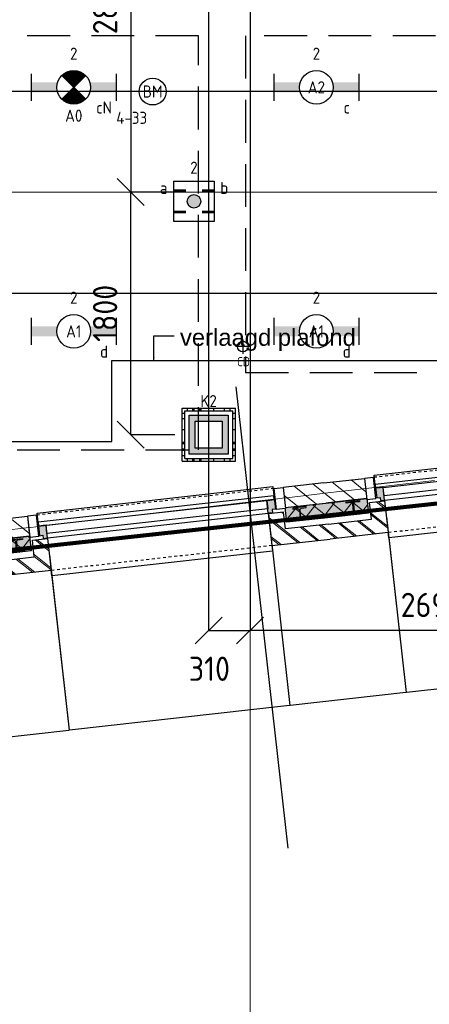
# Model space of a CAD drawing. Header units: millimetres. Extents: x -38032 to 104346, y -31182 to 78566.
# Tile 17 of 213: x 8339 to 11377, y -2533 to 4781. Entities that reach past the tile are written whole.
import ezdxf
from ezdxf.enums import TextEntityAlignment as Align

# ---------------------------------------------------------------- set-up
doc = ezdxf.new("R2010")
doc.units = ezdxf.units.MM
doc.header["$LTSCALE"] = 100
doc.set_wipeout_variables(frame=1)
doc.header["$PDMODE"] = 1
for name, pattern in [('HIDDEN2', [4.7625, 3.175, -1.5875]), ('STYLE_01', [0.41664, 0.20828, -0.20836]), ('STYLE_11', [5, 3.888855, -0.416718, 0.277786, -0.416641])]:
    doc.linetypes.add(name, pattern=pattern)
for name, color, linetype in [('AL$1A---_ALGEMEEN', 8, 'Continuous'), ('AL------_MAATV', 200, 'Continuous'), ('AL------_MAATVOERING', 2, 'Continuous'), ('AL------_SPARING', 2, 'Continuous'), ('AM$1A---_ARCERING', 8, 'Continuous'), ('AT$1A---_TEKST100', 8, 'Continuous'), ('BOUWKUNDIG', 8, 'Continuous'), ('EB6511--_ATTRIB', 2, 'Continuous'), ('EL6222--', 3, 'Continuous'), ('EL6311--', 3, 'Continuous'), ('el6311--nv', 7, 'Continuous'), ('EL6511--', 3, 'Continuous'), ('LICHT_TEXT018', 1, 'Continuous'), ('versterkte strook', 7, 'Continuous'), ('Vloerdoos', 3, 'Continuous'), ('Vloerdoos (OUD)', 3, 'Continuous'), ('wieland dozen', 3, 'Continuous')]:
    doc.layers.add(name, color=color, linetype=linetype)
doc.layers.add('stramien', color=1, linetype='Continuous', lineweight=9)
doc.layers.get('Vloerdoos').off()
doc.styles.add('Arial', font='ARIAL.TTF')
doc.styles.add('BURO-018', font='iso.shx', dxfattribs={"height": 90})
doc.styles.get("Standard").update_dxf_attribs({"font": 'iso.shx'})
doc.dimstyles.new('STABICAD', dxfattribs={"dimscale": 100, "dimtxt": 1.8, "dimasz": 2, "dimexe": 0, "dimexo": 2.5, "dimgap": 1.5, "dimtad": 0, "dimdec": 0, "dimrnd": 10, "dimzin": 0, "dimdsep": 46, "dimtxsty": 'Standard', "dimblk1": 'OBLIQUE', "dimblk2": 'OBLIQUE', "dimsah": 1, "dimcen": -3, "dimadec": 0, "dimazin": 0, "dimtfac": 1, "dimtdec": 0, "dimtofl": 0, "dimtmove": 2, "dimatfit": 3, "dimfxl": 0, "dimtvp": 1.055556, "dimtolj": 1, "dimtzin": 0, "dimarcsym": 0})
doc.dimstyles.new('VyA', dxfattribs={"dimtxt": 2.272868, "dimasz": 2.120801, "dimexe": 1.5, "dimexo": 1.59, "dimgap": 0.5, "dimtad": 1, "dimdec": 0, "dimzin": 11, "dimtxsty": 'Arial', "dimblk": 'VW_SLASH', "dimcen": 0, "dimdle": 1, "dimazin": 0, "dimtfac": 0.8, "dimtdec": 0, "dimtix": 1, "dimtmove": 0, "dimatfit": 0, "dimldrblk": 'VW_FILLEDARROW', "dimfxl": 0, "dimfrac": 2, "dimtolj": 1, "dimtzin": 11, "dimarcsym": 0})
pattern_1 = [(135, (0, 0), (70.7107, 70.7107), []), (45, (299.34, -299.34), (70.7107, -70.7107), [])]
pattern_2 = [(45, (0, 0), (70.7107, -70.7107), []), (45, (7.07, -7.07), (70.7107, -70.7107), [])]
pattern_3 = [(45, (0, 0), (70.7107, -70.7107), [])]

# ---------------------------------------------------------------- blocks, each defined once
blk = doc.blocks.new('VLOERDOOS')
at = {"layer": 'Vloerdoos (OUD)'}
for p, q in [((0, 395), (395, 395)), ((0, 395), (0, 0)), ((20, 375), (20, 20)), ((20, 375), (375, 375)), ((40, 375), (40, 395)), ((80, 375), (80, 395)), ((90, 375), (90, 395)), ((130, 375), (130, 395)), ((140, 375), (140, 395)), ((235, 375), (235, 395)), ((315, 375), (315, 395)), ((355, 375), (355, 395)), ((375, 375), (375, 20)), ((395, 395), (395, 0)), ((0, 355), (20, 355)), ((0, 315), (20, 315)), ((0, 305), (20, 305)), ((375, 355), (395, 355)), ((375, 315), (395, 315)), ((375, 305), (395, 305)), ((0, 265), (20, 265)), ((0, 255), (20, 255)), ((375, 265), (395, 265)), ((375, 255), (395, 255)), ((0, 160), (20, 160)), ((375, 160), (395, 160)), ((0, 80), (20, 80)), ((375, 80), (395, 80)), ((0, 40), (20, 40)), ((0, 0), (395, 0)), ((20, 20), (375, 20)), ((40, 0), (40, 20)), ((80, 0), (80, 20)), ((90, 0), (90, 20)), ((130, 0), (130, 20)), ((140, 0), (140, 20)), ((235, 0), (235, 20)), ((315, 0), (315, 20)), ((355, 0), (355, 20)), ((375, 40), (395, 40))]:
    blk.add_line(p, q, dxfattribs=at)
blk = doc.blocks.new('_Oblique')
at = {"color": 0, "linetype": 'ByBlock', "lineweight": -2}
blk.add_line((-0.5, -0.5), (0.5, 0.5), dxfattribs=at)
blk = doc.blocks.new('*D156')
at = {"layer": 'AL------_MAATVOERING', "color": 0, "lineweight": -2}
for p, q in [((10047.6, 16248.4), (10047.6, 243.8)), ((12740, 16248.4), (12740, 243.8)), ((12740, 243.8), (10047.6, 243.8))]:
    blk.add_line(p, q, dxfattribs=at)
at = {"layer": 'Defpoints', "color": 0}
for p in [(10047.6, 16498.4), (12740, 16498.4), (10047.6, 243.8)]:
    blk.add_point(p, dxfattribs=at)
at = {"layer": 'AL------_MAATVOERING', "color": 0, "lineweight": -2, "xscale": 200, "yscale": 200, "zscale": 200, "rotation": 180}
blk.add_blockref('_Oblique', (10047.6, 243.8), dxfattribs=at)
at = {"layer": 'AL------_MAATVOERING', "color": 0, "lineweight": -2, "xscale": 200, "yscale": 200, "zscale": 200}
blk.add_blockref('_Oblique', (12740, 243.8), dxfattribs=at)
at = {"layer": 'AL------_MAATVOERING', "color": 0, "insert": (11393.8, 433.8), "char_height": 180, "attachment_point": 5}
blk.add_mtext('\\A1;2690', dxfattribs=at)
blk = doc.blocks.new('*D164')
at = {"layer": 'AL------_MAATVOERING', "color": 0, "lineweight": -2}
for p, q in [((9740, 6048.4), (9740, 243.8)), ((10047.6, 6048.4), (10047.6, 243.8)), ((9740, 243.8), (10047.6, 243.8))]:
    blk.add_line(p, q, dxfattribs=at)
at = {"layer": 'Defpoints', "color": 0}
for p in [(9740, 6298.4), (10047.6, 6298.4), (10047.6, 243.8)]:
    blk.add_point(p, dxfattribs=at)
at = {"layer": 'AL------_MAATVOERING', "color": 0, "lineweight": -2, "xscale": 200, "yscale": 200, "zscale": 200, "rotation": 180}
blk.add_blockref('_Oblique', (9740, 243.8), dxfattribs=at)
at = {"layer": 'AL------_MAATVOERING', "color": 0, "lineweight": -2, "xscale": 200, "yscale": 200, "zscale": 200}
blk.add_blockref('_Oblique', (10047.6, 243.8), dxfattribs=at)
at = {"layer": 'AL------_MAATVOERING', "color": 0, "insert": (9746.4, -40.6), "char_height": 180, "attachment_point": 5}
blk.add_mtext('\\A1;310', dxfattribs=at)
blk = doc.blocks.new('*D173')
at = {"layer": 'AL------_MAATVOERING', "color": 0, "lineweight": -2}
for p, q in [((9490, 3500), (9162.9, 3500)), ((9162.9, 1698.4), (9162.9, 3500)), ((9490, 1698.4), (9162.9, 1698.4))]:
    blk.add_line(p, q, dxfattribs=at)
at = {"layer": 'Defpoints', "color": 0}
for p in [(9162.9, 3500), (9740, 3500), (9740, 1698.4)]:
    blk.add_point(p, dxfattribs=at)
at = {"layer": 'AL------_MAATVOERING', "color": 0, "lineweight": -2, "xscale": 200, "yscale": 200, "zscale": 200}
for p, rotation in [((9162.9, 3500), 90), ((9162.9, 1698.4), 270)]:
    blk.add_blockref('_Oblique', p, dxfattribs=dict(at, rotation=rotation))
at = {"layer": 'AL------_MAATVOERING', "color": 0, "insert": (8972.9, 2599.2), "char_height": 180, "attachment_point": 5, "rotation": 90}
blk.add_mtext('\\A1;1800', dxfattribs=at)
blk = doc.blocks.new('*D174')
at = {"layer": 'AL------_MAATVOERING', "color": 0, "lineweight": -2}
for p, q in [((9490, 6298.4), (9162.9, 6298.4)), ((9162.9, 6298.4), (9162.9, 3500)), ((9490, 3500), (9162.9, 3500))]:
    blk.add_line(p, q, dxfattribs=at)
at = {"layer": 'Defpoints', "color": 0}
for p in [(9740, 6298.4), (9162.9, 3500), (9740, 3500)]:
    blk.add_point(p, dxfattribs=at)
at = {"layer": 'AL------_MAATVOERING', "color": 0, "lineweight": -2, "xscale": 200, "yscale": 200, "zscale": 200}
for p, rotation in [((9162.9, 6298.4), 90), ((9162.9, 3500), 270)]:
    blk.add_blockref('_Oblique', p, dxfattribs=dict(at, rotation=rotation))
at = {"layer": 'AL------_MAATVOERING', "color": 0, "insert": (8972.9, 4899.2), "char_height": 180, "attachment_point": 5, "rotation": 90}
blk.add_mtext('\\A1;2800', dxfattribs=at)
blk = doc.blocks.new('1115B6630')
at = {"color": 0}
for p, q in [((-6.3, 2), (-6.3, -2)), ((6.3, 2), (6.3, -2))]:
    blk.add_line(p, q, dxfattribs=at)
at = {"color": 0, "linetype": 'Continuous'}
blk.add_circle((0, 0), 2.5, dxfattribs=at)
at = {"color": 0}
for points in [[(-2.5, 0.75), (-6.3, 0.75), (-2.5, -0.75), (-6.3, -0.75)], [(2.5, 0.75), (6.3, 0.75), (2.5, -0.75), (6.3, -0.75)]]:
    blk.add_solid(points, dxfattribs=at)
at = {"color": 0, "linetype": 'Continuous', "style": 'BURO-018'}
for tag, p in [('E_GKAST', (0, 8)), ('E_GROEP', (0, 5)), ('E_SGROEP', (4.5, 5)), ('E_ARMCODE', (0, 0)), ('E_SLET', (4.5, -3))]:
    blk.add_attdef(tag, text='', height=1.8, dxfattribs=at).set_placement(p, align=Align.MIDDLE)
blk = doc.blocks.new('E00018')
at = {"color": 0, "linetype": 'Continuous'}
for p, q in [((-1.77, -1.77), (1.77, 1.77)), ((1.77, -1.77), (-1.77, 1.77))]:
    blk.add_line(p, q, dxfattribs=at)
at = {"color": 0, "linetype": 'Continuous', "const_width": 2.5}
for points in [[(-0.88, 0.88, -0.198912), (0, 1.25, -0.198912), (0.88, 0.88, -1)], [(-0.88, -0.88, 0.198912), (0, -1.25, 0.198912), (0.88, -0.88, 1)]]:
    blk.add_lwpolyline(points, format="xyb", dxfattribs=at)
blk = doc.blocks.new('1115B6630-NO1')
at = {"color": 0}
for p, q in [((-6.3, 2), (-6.3, -2)), ((6.3, 2), (6.3, -2))]:
    blk.add_line(p, q, dxfattribs=at)
at = {"color": 0, "linetype": 'Continuous'}
blk.add_circle((0, 0), 2.5, dxfattribs=at)
at = {"color": 0}
for points in [[(-2.5, 0.75), (-6.3, 0.75), (-2.5, -0.75), (-6.3, -0.75)], [(2.5, 0.75), (6.3, 0.75), (2.5, -0.75), (6.3, -0.75)]]:
    blk.add_solid(points, dxfattribs=at)
at = {"color": 0, "zscale": 50}
blk.add_blockref('E00018', (0, 0), dxfattribs=at)
at = {"color": 0, "linetype": 'Continuous', "style": 'BURO-018'}
for tag, p in [('E_GKAST', (0, 8)), ('E_GROEP', (0, 5)), ('E_SGROEP', (4.5, 5)), ('E_ARMCODE', (0, 0)), ('E_SLET', (4.5, -3))]:
    blk.add_attdef(tag, text='', height=1.8, dxfattribs=at).set_placement(p, align=Align.MIDDLE)
blk = doc.blocks.new('E00123')
at = {"color": 0, "linetype": 'Continuous'}
blk.add_circle((0, 0), 2, dxfattribs=at)
at = {"color": 0, "linetype": 'Continuous', "style": 'BURO-018'}
for tag, p in [('E_TEXT1', (0, 4.5)), ('E_TEXT2', (0, 0))]:
    blk.add_attdef(tag, text='', height=1.8, dxfattribs=at).set_placement(p, align=Align.MIDDLE)
at = {"color": 0, "linetype": 'Continuous', "style": 'BURO-018', "flags": 1}
blk.add_attdef('E_MATCODE', (0, 0), '', height=1.8, dxfattribs=at)
blk = doc.blocks.new('E00414')
at = {"color": 0, "linetype": 'Continuous'}
for p, q in [((-2.9, -2.9), (-2.9, 2.9)), ((-2.9, 2.9), (2.9, 2.9)), ((-2, 2), (2, 2)), ((-2, -2), (-2, 2)), ((2, 2), (2, -2)), ((2.9, 2.9), (2.9, -2.9)), ((2.9, -2.9), (-2.9, -2.9)), ((2, -2), (-2, -2))]:
    blk.add_line(p, q, dxfattribs=at)
at = {"color": 0}
for points in [[(-2.9, 2.9), (2.9, 2.9), (-2, 2), (2, 2)], [(-2, -2), (-2.9, -2.9), (-2, 2), (-2.9, 2.9)], [(2, 2), (2.9, 2.9), (2, -2), (2.9, -2.9)], [(2, -2), (2.9, -2.9), (-2, -2), (-2.9, -2.9)]]:
    blk.add_solid(points, dxfattribs=at)
at = {"color": 0, "linetype": 'Continuous', "style": 'BURO-018'}
for tag, p in [('E_GKAST', (0, 8)), ('E_GROEP', (0, 5)), ('E_SGROEP', (4.5, 5))]:
    blk.add_attdef(tag, text='', height=1.8, dxfattribs=at).set_placement(p, align=Align.MIDDLE)
at = {"color": 0, "linetype": 'Continuous', "style": 'BURO-018', "flags": 1}
for tag, p in [('E_VERMCODE', (13, 5)), ('E_MATCODE', (0, 0))]:
    blk.add_attdef(tag, text='', height=1.8, dxfattribs=at).set_placement(p, align=Align.MIDDLE)
blk = doc.blocks.new('Centraaldoos')
at = {"color": 1, "linetype": 'Continuous'}
for p, q in [((-2, 0), (2, 0)), ((0, -2), (0, 2))]:
    blk.add_line(p, q, dxfattribs=at)
at = {"color": 0, "linetype": 'Continuous'}
blk.add_circle((0, 0), 1.5, dxfattribs=at)
at = {"color": 0, "linetype": 'Continuous', "style": 'BURO-018'}
blk.add_attdef('AL_POSNR', text='', height=1.8, dxfattribs=at).set_placement((0, 3), align=Align.CENTER)
at = {"color": 0, "linetype": 'Continuous', "style": 'BURO-018', "flags": 1}
blk.add_attdef('AL_OMS', (0, 0), '', height=1.8, dxfattribs=at)
at = {"layer": 'AL------_MAATV', "style": 'BURO-018'}
blk.add_text('CD', height=2.531, rotation=180, dxfattribs=at).set_placement((1.61, 5.48))
blk = doc.blocks.new('E00404')
blk.add_hatch(color=0).paths.add_polyline_path([(-1, 0, 1), (1, 0, 1)])
at = {"color": 0}
for p, q in [((-3, -3), (-3, 3)), ((-3, 3), (3, 3)), ((3, 3), (3, -3)), ((3, -3), (-3, -3))]:
    blk.add_line(p, q, dxfattribs=at)
at = {"color": 0, "const_width": 0.4}
for points in [[(-3, 1.6), (-1.2, 1.6)], [(1.2, 1.6), (3, 1.6)], [(-3, -1.6), (-1.2, -1.6)], [(1.2, -1.6), (3, -1.6)]]:
    blk.add_lwpolyline(points, dxfattribs=at)
at = {"color": 0}
blk.add_circle((0, 0), 1, dxfattribs=at)
at = {"color": 0, "linetype": 'Continuous', "style": 'BURO-018'}
for tag, p in [('E_GKAST', (0, 8)), ('E_GROEP', (0, 5)), ('E_SGROEP', (4.5, 5)), ('E_SLET1', (-4.5, 2)), ('E_SLET2', (4.5, 2))]:
    blk.add_attdef(tag, text='', height=1.8, dxfattribs=at).set_placement(p, align=Align.MIDDLE)
at = {"color": 0, "linetype": 'Continuous', "style": 'BURO-018', "flags": 1}
blk.add_attdef('E_MATCODE', text='', height=1.8, dxfattribs=at).set_placement((0, 0), align=Align.MIDDLE)
blk = doc.blocks.new('HEA 100')
at = {"layer": 'AM$1A---_ARCERING', "linetype": 'Continuous', "lineweight": 0}
h = blk.add_hatch(color=256, dxfattribs=at)
edge = h.paths.add_edge_path()
edge.add_arc((14.5, -28), 12, 180, 270)
edge.add_line((14.5, -40), (50, -40))
edge.add_line((50, -40), (50, -48))
edge.add_line((50, -48), (-50, -48))
edge.add_line((-50, -48), (-50, -40))
edge.add_line((-50, -40), (-14.5, -40))
edge.add_arc((-14.5, -28), 12, 270, 360)
edge.add_line((-2.5, -28), (-2.5, 28))
edge.add_arc((-14.5, 28), 12, 0, 90)
edge.add_line((-14.5, 40), (-50, 40))
edge.add_line((-50, 40), (-50, 48))
edge.add_line((-50, 48), (50, 48))
edge.add_line((50, 48), (50, 40))
edge.add_line((50, 40), (14.5, 40))
edge.add_arc((14.5, 28), 12, 90, 180)
edge.add_line((2.5, 28), (2.5, -28))
at = {"layer": 'AL$1A---_ALGEMEEN', "color": 0, "flags": 128}
blk.add_lwpolyline([(2.5, -28, 0.414214), (14.5, -40), (50, -40), (50, -48), (-50, -48), (-50, -40), (-14.5, -40, 0.414214), (-2.5, -28), (-2.5, 28, 0.414214), (-14.5, 40), (-50, 40), (-50, 48), (50, 48), (50, 40), (14.5, 40, 0.414214), (2.5, 28)], format="xyb", close=True, dxfattribs=at)
blk = doc.blocks.new('zijdetail kozijn 2kops')
at = {"color": 0}
blk.add_wipeout([(-63, 420), (-130, 420), (-130, 262), (-63, 262)], dxfattribs=at).dxf.layer = 'AL$1A---_ALGEMEEN'
at = {"layer": 'AM$1A---_ARCERING', "linetype": 'Continuous', "lineweight": 0}
blk.add_hatch(color=256, dxfattribs=at).paths.add_polyline_path([(-54.2, 338), (-54.2, 366), (-56, 366), (-56, 266), (-31, 266), (-31, 243), (0, 243), (0, 338), (-22, 338)])
at = {"layer": 'AL$1A---_ALGEMEEN', "color": 0}
for points in [[(-63, 420), (-130, 420), (-130, 262), (-63, 262)], [(-54.2, 338), (-54.2, 366), (-56, 366), (-56, 266), (-31, 266), (-31, 243), (0, 243), (0, 338), (-22, 338)]]:
    blk.add_lwpolyline(points, close=True, dxfattribs=at)
blk = doc.blocks.new('31x_alu-2e-mk106b1-p')
at = {"layer": 'AM$1A---_ARCERING', "linetype": 'Continuous', "lineweight": 0}
for points in [[(-270, 2082), (-160, 2082), (-160, 1778), (-270, 1778)], [(-270, -130), (-160, -130), (-160, -434), (-270, -434)]]:
    blk.add_hatch(color=256, dxfattribs=at).paths.add_polyline_path(points)
at = {"layer": 'AM$1A---_ARCERING', "linetype": 'Continuous', "lineweight": 5}
h = blk.add_hatch(dxfattribs=at)
h.set_pattern_fill('ISOLATIE', color=256, style=0, pattern_type=2)
h.set_pattern_definition(pattern_1)
h.paths.add_polyline_path([(-270, 2082), (-160, 2082), (-160, 1778), (-270, 1778)])
h = blk.add_hatch(dxfattribs=at)
h.set_pattern_fill('ISOLATIE', color=256, style=0, pattern_type=2)
h.set_pattern_definition(pattern_1)
h.paths.add_polyline_path([(-270, -130), (-160, -130), (-160, -434), (-270, -434)])
at = {"layer": 'AL$1A---_ALGEMEEN', "color": 0, "linetype": 'STYLE_01'}
for p, q in [((-420, 1711), (-420, -63)), ((0, 1648), (0, 0))]:
    blk.add_line(p, q, dxfattribs=at)
at = {"layer": 'AL$1A---_ALGEMEEN', "color": 0}
blk.add_line((-270, -434), (-270, -130), dxfattribs=at)
at = {"layer": 'AL$1A---_ALGEMEEN', "color": 0, "flags": 128}
for points in [[(-160, 2082), (-160, 1778), (-270, 1778), (-270, 2082)], [(-270, -130), (-160, -130), (-160, -434)]]:
    blk.add_lwpolyline(points, dxfattribs=at)
at = {"layer": 'AL$1A---_ALGEMEEN', "color": 0}
for points in [[(-435, 1704), (-366, 1704), (-366, -56), (-435, -56)], [(-338, 1648), (-276, 1648), (-276, 0), (-338, 0)], [(-243, 1648), (40, 1648), (40, 0), (-243, 0)]]:
    blk.add_lwpolyline(points, close=True, dxfattribs=at)
at = {"color": 0}
for points in [[(-238, 1648), (0, 1648), (0, 2082), (-113, 2082), (-113, 1761), (-238, 1761)], [(-238, 0), (0, 0), (0, -434), (-113, -434), (-113, -113), (-238, -113)]]:
    blk.add_wipeout(points, dxfattribs=at).dxf.layer = 'AL$1A---_ALGEMEEN'
at = {"layer": 'AM$1A---_ARCERING', "linetype": 'Continuous', "lineweight": 5}
h = blk.add_hatch(dxfattribs=at)
h.set_pattern_fill('BAKSTEEN', color=256, style=0, pattern_type=2)
h.set_pattern_definition(pattern_2)
h.paths.add_polyline_path([(-238, 1648), (0, 1648), (0, 2082), (-113, 2082), (-113, 1761), (-238, 1761)])
h = blk.add_hatch(dxfattribs=at)
h.set_pattern_fill('BAKSTEEN', color=256, style=0, pattern_type=2)
h.set_pattern_definition(pattern_2)
h.paths.add_polyline_path([(-238, 0), (0, 0), (0, -434), (-113, -434), (-113, -113), (-238, -113)])
at = {"layer": 'AL$1A---_ALGEMEEN', "color": 0, "flags": 128}
for points in [[(-238, 1648), (0, 1648), (0, 2082)], [(-113, 2082), (-113, 1761), (-238, 1761), (-238, 1648)], [(-238, 0), (0, 0), (0, -434)], [(-113, -434), (-113, -113), (-238, -113), (-238, 0)]]:
    blk.add_lwpolyline(points, dxfattribs=at)
at = {"layer": 'AL$1A---_ALGEMEEN', "color": 0, "xscale": -1, "rotation": 90}
blk.add_blockref('HEA 100', (-212, 1883), dxfattribs=at)
at = {"layer": 'AL$1A---_ALGEMEEN', "color": 0, "rotation": 90}
blk.add_blockref('HEA 100', (-212, -235), dxfattribs=at)
at = {"color": 0}
for points in [[(-420, 2082), (-420, 1778), (-270, 1778), (-270, 1958.6), (-270, 2082)], [(-420, -434), (-420, -130), (-270, -130), (-270, -310.6), (-270, -434)]]:
    blk.add_wipeout(points, dxfattribs=at).dxf.layer = 'AL$1A---_ALGEMEEN'
at = {"layer": 'AM$1A---_ARCERING', "linetype": 'Continuous', "lineweight": 5}
h = blk.add_hatch(dxfattribs=at)
h.set_pattern_fill('KALKZANDSTEEN', color=256, style=0, pattern_type=2)
h.set_pattern_definition(pattern_3)
edge = h.paths.add_edge_path()
edge.add_line((-420, 2082), (-420, 1778))
edge.add_line((-420, 1778), (-270, 1778))
edge.add_line((-270, 1778), (-270, 1958.6))
edge.add_line((-270, 1958.6), (-270, 2082))
h = blk.add_hatch(dxfattribs=at)
h.set_pattern_fill('KALKZANDSTEEN', color=256, style=0, pattern_type=2)
h.set_pattern_definition(pattern_3)
edge = h.paths.add_edge_path()
edge.add_line((-420, -434), (-420, -130))
edge.add_line((-420, -130), (-270, -130))
edge.add_line((-270, -130), (-270, -310.6))
edge.add_line((-270, -310.6), (-270, -434))
at = {"layer": 'AL$1A---_ALGEMEEN', "color": 0}
for points in [[(-420, 2082), (-420, 1778), (-270, 1778), (-270, 1958.6), (-270, 2082)], [(-420, -434), (-420, -130), (-270, -130), (-270, -310.6), (-270, -434)]]:
    blk.add_lwpolyline(points, dxfattribs=at)
at = {"layer": 'AL$1A---_ALGEMEEN', "color": 0, "xscale": -1, "rotation": 90}
blk.add_blockref('zijdetail kozijn 2kops', (0, 1648), dxfattribs=at)
at = {"layer": 'AL$1A---_ALGEMEEN', "color": 0, "rotation": 90}
blk.add_blockref('zijdetail kozijn 2kops', (0, 0), dxfattribs=at)
blk = doc.blocks.new('VW_SLASH')
at = {"layer": 'AL$1A---_ALGEMEEN', "color": 0, "linetype": 'ByBlock', "lineweight": -2}
blk.add_line((0, 0), (-1, 0), dxfattribs=at)
at = {"layer": 'AL$1A---_ALGEMEEN', "color": 0, "linetype": 'ByBlock', "lineweight": 5}
blk.add_line((0.5, 0.5), (-0.5, -0.5), dxfattribs=at)
blk = doc.blocks.new('*D1243')
at = {"layer": 'AL$1A---_ALGEMEEN', "color": 0, "lineweight": -2}
for p, q in [((-77552, -199), (-77552, -1464.8)), ((-75904, -199), (-75904, -1464.8)), ((-77549.9, -1463.3), (-75906.1, -1463.3))]:
    blk.add_line(p, q, dxfattribs=at)
at = {"layer": 'AL$1A---_ALGEMEEN', "color": 0, "lineweight": -2, "xscale": 2.12080078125, "yscale": 2.12080078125, "zscale": 2.12080078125, "rotation": 180}
blk.add_blockref('VW_SLASH', (-77552, -1463.3), dxfattribs=at)
at = {"layer": 'AL$1A---_ALGEMEEN', "color": 0, "lineweight": -2, "xscale": 2.12080078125, "yscale": 2.12080078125, "zscale": 2.12080078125}
blk.add_blockref('VW_SLASH', (-75904, -1463.3), dxfattribs=at)
blk = doc.blocks.new('VW_FILLEDARROW')
at = {"layer": 'AL$1A---_ALGEMEEN', "color": 0, "lineweight": -2}
blk.add_solid([(0, 0), (0.5, 0.5), (0.5, -0.5)], dxfattribs=at)
blk = doc.blocks.new('*D1244')
at = {"layer": 'AL$1A---_ALGEMEEN', "color": 0, "lineweight": -2}
for p, q in [((-78420, -170.6), (-78420, -1464.8)), ((-77552, -153.1), (-77552, -1464.8)), ((-78417.9, -1463.3), (-77554.1, -1463.3))]:
    blk.add_line(p, q, dxfattribs=at)
at = {"layer": 'AL$1A---_ALGEMEEN', "color": 0, "lineweight": -2, "xscale": 2.12080078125, "yscale": 2.12080078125, "zscale": 2.12080078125, "rotation": 180}
blk.add_blockref('VW_SLASH', (-78420, -1463.3), dxfattribs=at)
at = {"layer": 'AL$1A---_ALGEMEEN', "color": 0, "lineweight": -2, "xscale": 2.12080078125, "yscale": 2.12080078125, "zscale": 2.12080078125}
blk.add_blockref('VW_SLASH', (-77552, -1463.3), dxfattribs=at)
blk = doc.blocks.new('*D1245')
at = {"layer": 'AL$1A---_ALGEMEEN', "color": 0, "lineweight": -2}
for p, q in [((-80068, -153.1), (-80068, -1464.8)), ((-78420, -170.6), (-78420, -1464.8)), ((-80065.9, -1463.3), (-78422.1, -1463.3))]:
    blk.add_line(p, q, dxfattribs=at)
at = {"layer": 'AL$1A---_ALGEMEEN', "color": 0, "lineweight": -2, "xscale": 2.12080078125, "yscale": 2.12080078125, "zscale": 2.12080078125, "rotation": 180}
blk.add_blockref('VW_SLASH', (-80068, -1463.3), dxfattribs=at)
at = {"layer": 'AL$1A---_ALGEMEEN', "color": 0, "lineweight": -2, "xscale": 2.12080078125, "yscale": 2.12080078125, "zscale": 2.12080078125}
blk.add_blockref('VW_SLASH', (-78420, -1463.3), dxfattribs=at)
blk = doc.blocks.new('*D1246')
at = {"layer": 'AL$1A---_ALGEMEEN', "color": 0, "lineweight": -2}
for p, q in [((-80068, -119), (-80068, -1464.8)), ((-80936, -170.6), (-80936, -1464.8)), ((-80933.9, -1463.3), (-80070.1, -1463.3))]:
    blk.add_line(p, q, dxfattribs=at)
at = {"layer": 'AL$1A---_ALGEMEEN', "color": 0, "lineweight": -2, "xscale": 2.12080078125, "yscale": 2.12080078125, "zscale": 2.12080078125, "rotation": 180}
blk.add_blockref('VW_SLASH', (-80936, -1463.3), dxfattribs=at)
at = {"layer": 'AL$1A---_ALGEMEEN', "color": 0, "lineweight": -2, "xscale": 2.12080078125, "yscale": 2.12080078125, "zscale": 2.12080078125}
blk.add_blockref('VW_SLASH', (-80068, -1463.3), dxfattribs=at)
blk = doc.blocks.new('txt 1_100 verlaagd plafond')
at = {"layer": 'AL$1A---_ALGEMEEN', "color": 0}
for p, q in [((-1830, 0), (-1830, 182.6)), ((-1830, 182.6), (-1680, 182.6))]:
    blk.add_line(p, q, dxfattribs=at)
blk.add_solid([(-1830, 0), (-1836.7, 25), (-1823.3, 25)], dxfattribs=at)
at = {"layer": 'AT$1A---_TEKST100', "insert": (-983.5, 235.8), "char_height": 126.27, "attachment_point": 2, "line_spacing_factor": 0.967741, "style": 'Arial'}
blk.add_mtext('{\\C256;\\lverlaagd plafond}', dxfattribs=at)
blk = doc.blocks.new('metselwerk zo gevel 2e verd')
at = {"layer": 'AL$1A---_ALGEMEEN', "color": 0, "rotation": 269.999999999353}
blk.add_blockref('31x_alu-2e-mk106b1-p', (-77552, -270.49974), dxfattribs=at)
blk.add_blockref('31x_alu-2e-mk106b1-p', (-80068, -270.49974), dxfattribs=at)
at = {"layer": 'AL$1A---_ALGEMEEN', "color": 0}
dim = blk.add_linear_dim(base=(-75904, -1463.28595), p1=(-77552, -197.44536), p2=(-75904, -197.44536), dimstyle='VyA', override={"dimtxt": 2.272868, "dimgap": 25, "dimlfac": 50, "dimpost": '13K+V=<>', "dimtxsty": 'Arial', "dimtmove": 2}, dxfattribs=at)
dim.commit()
dim.dimension.update_dxf_attribs({"geometry": '*D1243', "text_midpoint": (-76728, -1437.12471)})
blk.add_line((-78551, -2517.50786), (-78551, 932.49214), dxfattribs=at)
for base, p1, p2, override, picture, middle in [((-80068, -1463.28595), (-80936, -168.99974), (-80068, -117.44536), {"dimtxt": 2.272868, "dimgap": 25, "dimlfac": 50, "dimpost": '7K-V=<>', "dimtxsty": 'Arial', "dimtmove": 2}, '*D1246', (-80502, -1437.12471)), ((-78420, -1463.28595), (-80068, -151.49974), (-78420, -168.99974), {"dimtxt": 2.272868, "dimgap": 25, "dimlfac": 50, "dimpost": '13K+V=<>', "dimtxsty": 'Arial', "dimtmove": 2}, '*D1245', (-79244, -1437.12471)), ((-77552, -1463.28595), (-78420, -168.99974), (-77552, -151.49974), {"dimtxt": 2.272868, "dimgap": 25, "dimlfac": 50, "dimpost": '7K-V=<>', "dimtxsty": 'Arial', "dimtmove": 2}, '*D1244', (-77986, -1437.12471))]:
    dim = blk.add_linear_dim(base=base, p1=p1, p2=p2, dimstyle='VyA', override=override, dxfattribs=at)
    dim.commit()
    dim.dimension.update_dxf_attribs({"geometry": picture, "text_midpoint": middle})
blk = doc.blocks.new('200254 W 212 3 04-12-2007')
at = {"layer": 'AL$1A---_ALGEMEEN', "rotation": 6.407550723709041}
blk.add_blockref('metselwerk zo gevel 2e verd', (51912.1, -15092), dxfattribs=at)
at = {"layer": 'AL$1A---_ALGEMEEN'}
blk.add_lwpolyline([(-37220, -20187.6), (-37925, -20187.6), (-37925, -23937.6), (-32575, -23937.6), (-32575, -23337.6), (-27175, -23337.6), (-27175, -22737.6), (-23264, -22737.6), (-23264, -10942), (-23353, -10942), (-23353, -10424), (-23264, -10424), (-23264, -4532.1), (-25688, -4532.1), (-25688, -9028.6), (-25833, -9028.6), (-26219, -9028.6), (-26969, -9028.6), (-26969, -14617.6), (-37220, -14617.6)], close=True, dxfattribs=at)
at = {"layer": 'stramien', "linetype": 'STYLE_11', "ltscale": 50}
for p, q in [((-26149, -41013.6), (-26149, 36216.4)), ((-44094.9, -25876.1), (63006, -13412.7)), ((-41750, -21487.6), (65549.6, -21487.6))]:
    blk.add_line(p, q, dxfattribs=at)
at = {"layer": 'AL$1A---_ALGEMEEN'}
blk.add_blockref('txt 1_100 verlaagd plafond', (-25034, -22737.6), dxfattribs=at)

msp = doc.modelspace()

# ---------------------------------------------------------------- block references
at = {"layer": 'BOUWKUNDIG'}
msp.add_blockref('200254 W 212 3 04-12-2007', (36198, 24986.5), dxfattribs=at)

# ---------------------------------------------------------------- next in the draw order: linework, layer by layer
at = {"layer": 'EB6511--_ATTRIB', "const_width": 30}
msp.add_lwpolyline([(19708, 25537.6), (29397.9, 25537.6), (29397.9, 23309.5), (27533.8, 23309.5), (27533.8, 3052.6), (26473.1, 2935.7), (26555, 2550.2), (25970.4, 2456.7), (26005.5, 2129.5), (22931, 1779), (22884.2, 2117.9), (22264.6, 2117.9), (22217.8, 2363.2), (-4110.6, -508.6), (-4110.6, 12854.7), (-2391.5, 12854.7), (-2391.5, 16816), (9785.1, 16816), (9785.1, 46760.6), (17022, 46760.6)], dxfattribs=at)
at = {"layer": 'LICHT_TEXT018', "linetype": 'HIDDEN2'}
for points in [[(6415.2, 1584.7), (9665.2, 1584.7), (9665.2, 4660.9), (6415.2, 4660.9)], [(10015.2, 2160.9), (12852.6, 2160.9), (12852.6, 4660.9), (10015.2, 4660.9)]]:
    msp.add_lwpolyline(points, close=True, dxfattribs=at)
at = {"layer": 'versterkte strook'}
for p, q in [((-4181.9, 4250), (14345.1, 4250)), ((-4181.9, 2750), (14345.1, 2750))]:
    msp.add_line(p, q, dxfattribs=at)

# ---------------------------------------------------------------- next in the draw order: block references
at = {"layer": 'AL------_SPARING', "xscale": 26.66666666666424, "yscale": 26.66666666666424, "zscale": 26.66666666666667, "rotation": 180}
msp.add_blockref('Centraaldoos', (9994.3, 2353), dxfattribs=at)
at = {"layer": 'EL6222--'}
ref = msp.add_blockref('E00414', (9740.6, 1698), dxfattribs=dict(at, xscale=50, yscale=50, zscale=50))
ref.add_attrib('E_GROEP', 'K2', dxfattribs={"layer": '0', "color": 1, "linetype": 'Continuous', "height": 90, "style": 'BURO-018'}).set_placement((9740.6, 1948), align=Align.MIDDLE)
at = {"layer": 'EL6311--'}
ref = msp.add_blockref('1115B6630', (10540.2, 4278.4), dxfattribs=dict(at, xscale=50, yscale=50, zscale=50))
ref.add_attrib('E_ARMCODE', 'A2', dxfattribs={"layer": '0', "color": 1, "linetype": 'Continuous', "height": 90, "style": 'BURO-018'}).set_placement((10540.2, 4278.4), align=Align.MIDDLE)
ref.add_attrib('E_SLET', 'c', dxfattribs={"layer": '0', "color": 1, "linetype": 'Continuous', "height": 90, "style": 'BURO-018'}).set_placement((10765.2, 4128.4), align=Align.MIDDLE)
ref.add_attrib('E_GROEP', '2', dxfattribs={"layer": '0', "color": 1, "linetype": 'Continuous', "height": 90, "style": 'BURO-018'}).set_placement((10540.2, 4528.4), align=Align.MIDDLE)
ref = msp.add_blockref('1115B6630', (8740.2, 2465.6), dxfattribs=dict(at, xscale=50, yscale=50, zscale=50))
ref.add_attrib('E_ARMCODE', 'A1', dxfattribs={"layer": '0', "color": 1, "linetype": 'Continuous', "height": 90, "style": 'BURO-018'}).set_placement((8740.2, 2465.6), align=Align.MIDDLE)
ref.add_attrib('E_SLET', 'd', dxfattribs={"layer": '0', "color": 1, "linetype": 'Continuous', "height": 90, "style": 'BURO-018'}).set_placement((8965.2, 2315.6), align=Align.MIDDLE)
ref.add_attrib('E_GROEP', '2', dxfattribs={"layer": '0', "color": 1, "linetype": 'Continuous', "height": 90, "style": 'BURO-018'}).set_placement((8740.2, 2715.6), align=Align.MIDDLE)
ref = msp.add_blockref('1115B6630', (10540.2, 2465.6), dxfattribs=dict(at, xscale=50, yscale=50, zscale=50))
ref.add_attrib('E_ARMCODE', 'A1', dxfattribs={"layer": '0', "color": 1, "linetype": 'Continuous', "height": 90, "style": 'BURO-018'}).set_placement((10540.2, 2465.6), align=Align.MIDDLE)
ref.add_attrib('E_SLET', 'd', dxfattribs={"layer": '0', "color": 1, "linetype": 'Continuous', "height": 90, "style": 'BURO-018'}).set_placement((10765.2, 2315.6), align=Align.MIDDLE)
ref.add_attrib('E_GROEP', '2', dxfattribs={"layer": '0', "color": 1, "linetype": 'Continuous', "height": 90, "style": 'BURO-018'}).set_placement((10540.2, 2715.6), align=Align.MIDDLE)
at = {"layer": 'el6311--nv'}
ref = msp.add_blockref('1115B6630-NO1', (8740.2, 4278.4), dxfattribs=dict(at, xscale=50, yscale=50, zscale=50))
ref.add_attrib('E_ARMCODE', 'A0', dxfattribs={"layer": '0', "color": 1, "linetype": 'Continuous', "height": 90, "style": 'BURO-018'}).set_placement((8740.2, 4067.8), align=Align.MIDDLE)
ref.add_attrib('E_SLET', 'cN', dxfattribs={"layer": '0', "color": 1, "linetype": 'Continuous', "height": 90, "style": 'BURO-018'}).set_placement((8965.2, 4128.4), align=Align.MIDDLE)
ref.add_attrib('E_GROEP', '2', dxfattribs={"layer": '0', "color": 1, "linetype": 'Continuous', "height": 90, "style": 'BURO-018'}).set_placement((8740.2, 4528.4), align=Align.MIDDLE)
at = {"layer": 'EL6511--'}
ref = msp.add_blockref('E00123', (9325.3, 4247.2), dxfattribs=dict(at, xscale=50, yscale=50, zscale=50))
ref.add_attrib('E_TEXT2', 'BM', dxfattribs={"layer": 'EB6511--_ATTRIB', "color": 1, "linetype": 'Continuous', "height": 90, "style": 'BURO-018'}).set_placement((9325.3, 4247.2), align=Align.MIDDLE)
ref.add_attrib('E_TEXT1', '4-33', dxfattribs={"layer": 'EB6511--_ATTRIB', "color": 1, "linetype": 'Continuous', "height": 90, "style": 'BURO-018'}).set_placement((9170.2, 4051.9), align=Align.MIDDLE)
at = {"layer": 'Vloerdoos', "rotation": 90}
msp.add_blockref('VLOERDOOS', (9939.3, 1500.5), dxfattribs=at)
at = {"layer": 'wieland dozen'}
ref = msp.add_blockref('E00404', (9631.8, 3431.6), dxfattribs=dict(at, xscale=50, yscale=50, zscale=50))
ref.add_attrib('E_GROEP', '2', dxfattribs={"layer": '0', "color": 1, "linetype": 'Continuous', "height": 90, "style": 'BURO-018'}).set_placement((9631.8, 3681.6), align=Align.MIDDLE)
ref.add_attrib('E_SLET2', 'b', dxfattribs={"layer": '0', "color": 1, "linetype": 'Continuous', "height": 90, "style": 'BURO-018'}).set_placement((9856.8, 3531.6), align=Align.MIDDLE)
ref.add_attrib('E_SLET1', 'a', dxfattribs={"layer": '0', "color": 1, "linetype": 'Continuous', "height": 90, "style": 'BURO-018'}).set_placement((9406.8, 3531.6), align=Align.MIDDLE)

# ---------------------------------------------------------------- next in the draw order: dimensions: what is measured, and where the dimension line sits
at = {"layer": 'AL------_MAATVOERING'}
dim = msp.add_linear_dim(base=(10047.6, 243.8), p1=(12740, 16498.4), p2=(10047.6, 16498.4), dimstyle='STABICAD', dxfattribs=at)
dim.commit()
dim.dimension.update_dxf_attribs({"geometry": '*D156', "text_midpoint": (11393.8, 433.8)})
for p1, picture, middle in [((9740, 6298.4), '*D174', (8972.9, 4899.2)), ((9740, 1698.4), '*D173', (8972.9, 2599.2))]:
    dim = msp.add_linear_dim(base=(9162.9, 3500), p1=p1, p2=(9740, 3500), angle=90, dimstyle='STABICAD', dxfattribs=at)
    dim.commit()
    dim.dimension.update_dxf_attribs({"geometry": picture, "text_midpoint": middle})
dim = msp.add_linear_dim(base=(10047.6, 243.8), p1=(9740, 6298.4), p2=(10047.6, 6298.4), dimstyle='STABICAD', dxfattribs=at)
dim.commit()
dim.dimension.update_dxf_attribs({"geometry": '*D164', "text_midpoint": (9746.4, -40.6), "dimtype": 160})

doc.saveas('drawing.dxf')
